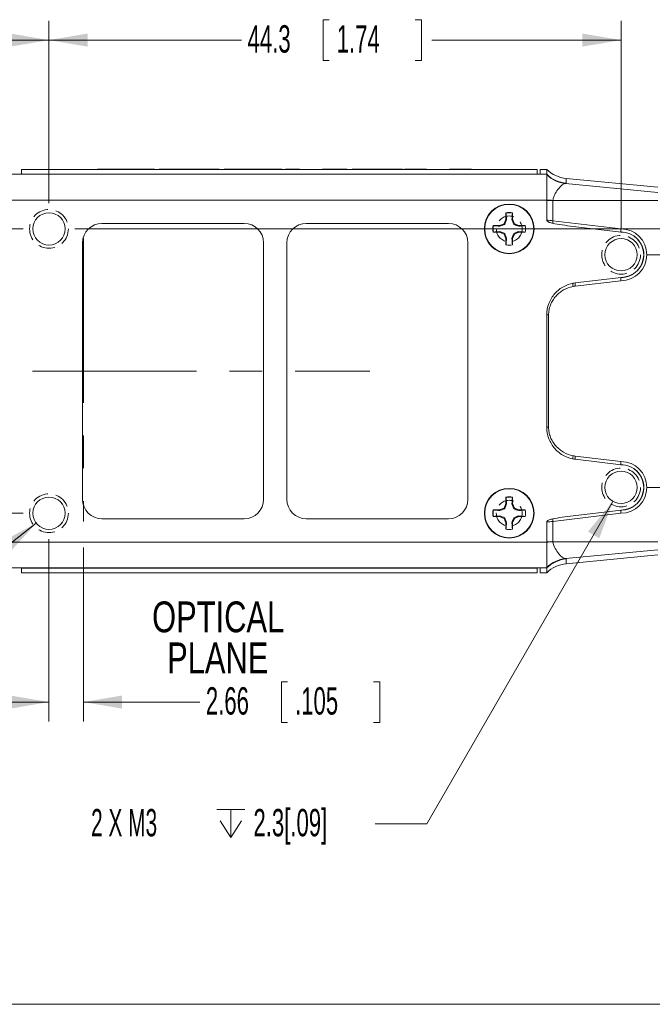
# Model space of a CAD drawing. Header units: millimetres. Extents: x 10 to 272, y 8 to 208.
# Tile 2 of 15: x 63 to 111, y 8 to 84. Entities that reach past the tile are written whole.
import ezdxf

# ---------------------------------------------------------------- set-up
doc = ezdxf.new("R2010")
doc.units = ezdxf.units.MM
doc.linetypes.add('CENTERX2', pattern=[20.32, 12.7, -2.54, 2.54, -2.54])
doc.linetypes.add('HIDDEN', pattern=[1.905, 1.27, -0.635])
doc.styles.add('SLDTEXTSTYLE0', font='TXT', dxfattribs={"width": 0.75})
doc.styles.add('SLDTEXTSTYLE1', font='TXT', dxfattribs={"width": 0.605})
doc.styles.add('SLDTEXTSTYLE5', font='TXT', dxfattribs={"width": 0.57})
doc.dimstyles.new('SLDDIMSTYLE0', dxfattribs={"dimtxt": 2.054655, "dimasz": 3, "dimexe": 0, "dimexo": 0.0625, "dimgap": 0.513664, "dimtad": 0, "dimtih": 1, "dimtoh": 1, "dimdec": 1, "dimrnd": 1e-09, "dimzin": 4, "dimdsep": 46, "dimtxsty": 'SLDTEXTSTYLE1', "dimsah": 1, "dimcen": 0.09, "dimadec": 0, "dimazin": 1, "dimtfac": 1, "dimtdec": 1, "dimtmove": 0, "dimatfit": 0, "dimfxl": 1, "dimfrac": 2, "dimtolj": 1, "dimtzin": 12, "dimarcsym": 0})
doc.dimstyles.new('SLDDIMSTYLE2', dxfattribs={"dimtxt": 2.054655, "dimasz": 3, "dimexe": 0, "dimexo": 0.0625, "dimgap": 0.513664, "dimtad": 0, "dimtih": 1, "dimtoh": 1, "dimdec": 1, "dimrnd": 1e-09, "dimzin": 4, "dimdsep": 46, "dimtxsty": 'SLDTEXTSTYLE1', "dimsah": 1, "dimcen": 0.09, "dimadec": 0, "dimazin": 1, "dimtfac": 1, "dimtdec": 1, "dimtofl": 0, "dimtmove": 0, "dimatfit": 3, "dimfxl": 1, "dimfrac": 2, "dimtolj": 1, "dimtzin": 12, "dimarcsym": 0})
doc.dimstyles.new('SLDDIMSTYLE3', dxfattribs={"dimtxt": 2.054655, "dimasz": 3, "dimexe": 0, "dimexo": 0.0625, "dimgap": 0.513664, "dimtad": 0, "dimtih": 1, "dimtoh": 1, "dimdec": 1, "dimrnd": 1e-09, "dimzin": 12, "dimdsep": 46, "dimtxsty": 'SLDTEXTSTYLE1', "dimsah": 1, "dimcen": 0.09, "dimadec": 0, "dimazin": 3, "dimtfac": 1, "dimtdec": 1, "dimtofl": 0, "dimtmove": 0, "dimatfit": 3, "dimfxl": 1, "dimfrac": 2, "dimtolj": 1, "dimtzin": 12, "dimarcsym": 0})
doc.dimstyles.new('SLDDIMSTYLE4', dxfattribs={"dimtxt": 2.054655, "dimasz": 3, "dimexe": 0, "dimexo": 0.0625, "dimgap": 0.513664, "dimtad": 0, "dimtih": 1, "dimtoh": 1, "dimrnd": 1e-09, "dimzin": 12, "dimdsep": 46, "dimtxsty": 'SLDTEXTSTYLE1', "dimsah": 1, "dimcen": 0.09, "dimadec": 0, "dimazin": 3, "dimtfac": 1, "dimtmove": 0, "dimatfit": 0, "dimfxl": 1, "dimfrac": 2, "dimtolj": 1, "dimtzin": 12, "dimarcsym": 0})
doc.dimstyles.new('SLDDIMSTYLE5', dxfattribs={"dimtxt": 2.054655, "dimasz": 3, "dimexe": 0, "dimexo": 0.0625, "dimgap": 0.513664, "dimtad": 0, "dimtih": 1, "dimtoh": 1, "dimdec": 1, "dimrnd": 1e-09, "dimzin": 12, "dimdsep": 46, "dimtxsty": 'SLDTEXTSTYLE1', "dimsah": 1, "dimcen": 0, "dimadec": 0, "dimazin": 3, "dimtfac": 1, "dimtdec": 1, "dimtofl": 0, "dimtmove": 0, "dimatfit": 3, "dimfxl": 1, "dimfrac": 2, "dimtolj": 1, "dimtzin": 12, "dimarcsym": 0})

# ---------------------------------------------------------------- blocks, each defined once
blk = doc.blocks.new('SW_NOTE_4')
at = {"color": 0, "linetype": 'Continuous', "lineweight": 0, "char_height": 2.3813, "attachment_point": 2, "style": 'SLDTEXTSTYLE0'}
for s, insert in [('OPTICAL', (6.437, 3.07)), ('PLANE', (6.405, -0.105))]:
    blk.add_mtext(s, dxfattribs=dict(at, insert=insert))
blk = doc.blocks.new('_D_6')
at = {"color": 7, "linetype": 'Continuous', "lineweight": 0}
for p, q in [((34.229, 67.687), (34.229, 73.687)), ((62.773, 67.687), (32.729, 67.687)), ((34.425, 63.655), (33.954, 63.655)), ((33.954, 63.655), (33.954, 60.499)), ((39.521, 63.655), (39.991, 63.655)), ((39.991, 63.655), (39.991, 60.499)), ((33.954, 60.499), (34.425, 60.499)), ((39.991, 60.499), (39.521, 60.499)), ((41.171, 56.687), (32.729, 56.687)), ((34.229, 56.687), (34.229, 50.687))]:
    blk.add_line(p, q, dxfattribs=at)
for points in [[(34.229, 67.687), (34.737, 70.687), (33.721, 70.687)], [(34.229, 56.687), (33.721, 53.687), (34.737, 53.687)]]:
    blk.add_solid(points, dxfattribs=at)
at = {"color": 7, "linetype": 'Continuous', "lineweight": 0, "char_height": 2.1167, "attachment_point": 1, "style": 'SLDTEXTSTYLE1'}
for s, insert in [('11.0', (28.114, 63.228)), ('.43', (35.013, 63.228))]:
    blk.add_mtext(s, dxfattribs=dict(at, insert=insert))
blk = doc.blocks.new('_D_7')
at = {"color": 7, "linetype": 'Continuous', "lineweight": 0}
for p, q in [((64.773, 43.687), (64.773, 29.577)), ((67.433, 43.048), (67.433, 29.577)), ((83.218, 32.654), (82.748, 32.654)), ((82.748, 32.654), (82.748, 29.499)), ((89.882, 32.654), (90.352, 32.654)), ((90.352, 32.654), (90.352, 29.499)), ((64.773, 31.077), (58.773, 31.077)), ((67.433, 31.077), (76.437, 31.077)), ((82.748, 29.499), (83.218, 29.499)), ((90.352, 29.499), (89.882, 29.499))]:
    blk.add_line(p, q, dxfattribs=at)
for points in [[(64.773, 31.077), (61.773, 31.585), (61.773, 30.569)], [(67.433, 31.077), (70.433, 30.569), (70.433, 31.585)]]:
    blk.add_solid(points, dxfattribs=at)
at = {"color": 7, "linetype": 'Continuous', "lineweight": 0, "char_height": 2.1167, "attachment_point": 1, "style": 'SLDTEXTSTYLE1'}
for s, insert in [('2.66', (76.907, 32.227)), ('.105', (83.806, 32.227))]:
    blk.add_mtext(s, dxfattribs=dict(at, insert=insert))
blk = doc.blocks.new('_D_8')
at = {"color": 7, "linetype": 'Continuous', "lineweight": 0}
for p, q in [((34.425, 83.874), (33.954, 83.874)), ((33.954, 83.874), (33.954, 80.719)), ((39.521, 83.874), (39.991, 83.874)), ((39.991, 83.874), (39.991, 80.719)), ((49.773, 73.054), (49.773, 83.796)), ((64.773, 69.687), (64.773, 83.796)), ((49.773, 82.296), (40.814, 82.296)), ((64.773, 82.296), (49.773, 82.296)), ((33.954, 80.719), (34.425, 80.719)), ((39.991, 80.719), (39.521, 80.719))]:
    blk.add_line(p, q, dxfattribs=at)
for points in [[(49.773, 82.296), (52.773, 81.788), (52.773, 82.804)], [(64.773, 82.296), (61.773, 82.804), (61.773, 81.788)]]:
    blk.add_solid(points, dxfattribs=at)
at = {"color": 7, "linetype": 'Continuous', "lineweight": 0, "char_height": 2.1167, "attachment_point": 1, "style": 'SLDTEXTSTYLE1'}
for s, insert in [('15.0', (28.114, 83.447)), ('.59', (35.013, 83.447))]:
    blk.add_mtext(s, dxfattribs=dict(at, insert=insert))
blk = doc.blocks.new('_D_9')
at = {"color": 7, "linetype": 'Continuous', "lineweight": 0}
for p, q in [((86.441, 83.874), (85.971, 83.874)), ((85.971, 83.874), (85.971, 80.719)), ((93.104, 83.874), (93.575, 83.874)), ((93.575, 83.874), (93.575, 80.719)), ((64.773, 69.687), (64.773, 83.796)), ((109.023, 67.687), (109.023, 83.796)), ((64.773, 82.296), (79.66, 82.296)), ((109.023, 82.296), (94.398, 82.296)), ((85.971, 80.719), (86.441, 80.719)), ((93.575, 80.719), (93.104, 80.719))]:
    blk.add_line(p, q, dxfattribs=at)
for points in [[(64.773, 82.296), (67.773, 81.788), (67.773, 82.804)], [(109.023, 82.296), (106.023, 82.804), (106.023, 81.788)]]:
    blk.add_solid(points, dxfattribs=at)
at = {"color": 7, "linetype": 'Continuous', "lineweight": 0, "char_height": 2.1167, "attachment_point": 1, "style": 'SLDTEXTSTYLE1'}
for s, insert in [('44.3', (80.13, 83.447)), ('1.74', (87.029, 83.447))]:
    blk.add_mtext(s, dxfattribs=dict(at, insert=insert))
blk = doc.blocks.new('_D_10')
at = {"color": 7, "linetype": 'Continuous', "lineweight": 0}
for p, q in [((62.773, 67.687), (16.852, 67.687)), ((18.352, 67.687), (18.352, 57.933)), ((18.548, 57.462), (18.078, 57.462)), ((18.078, 57.462), (18.078, 54.307)), ((23.644, 57.462), (24.114, 57.462)), ((24.114, 57.462), (24.114, 54.307)), ((18.078, 54.307), (18.548, 54.307)), ((24.114, 54.307), (23.644, 54.307)), ((18.352, 45.687), (18.352, 53.837)), ((62.773, 45.687), (16.852, 45.687))]:
    blk.add_line(p, q, dxfattribs=at)
for points in [[(18.352, 67.687), (17.844, 64.687), (18.86, 64.687)], [(18.352, 45.687), (18.86, 48.687), (17.844, 48.687)]]:
    blk.add_solid(points, dxfattribs=at)
at = {"color": 7, "linetype": 'Continuous', "lineweight": 0, "char_height": 2.1167, "attachment_point": 1, "style": 'SLDTEXTSTYLE1'}
for s, insert in [('22.0', (12.237, 57.036)), ('.87', (19.136, 57.036))]:
    blk.add_mtext(s, dxfattribs=dict(at, insert=insert))
blk = doc.blocks.new('_D_11')
at = {"color": 7, "linetype": 'Continuous', "lineweight": 0}
for p, q in [((111.023, 65.687), (138.873, 65.687)), ((137.373, 65.687), (137.373, 59.591)), ((137.569, 59.121), (137.099, 59.121)), ((137.099, 59.121), (137.099, 55.966)), ((142.665, 59.121), (143.136, 59.121)), ((143.136, 59.121), (143.136, 55.966)), ((137.099, 55.966), (137.569, 55.966)), ((143.136, 55.966), (142.665, 55.966)), ((137.373, 47.687), (137.373, 55.495)), ((111.023, 47.687), (138.873, 47.687))]:
    blk.add_line(p, q, dxfattribs=at)
for points in [[(137.373, 65.687), (136.865, 62.687), (137.881, 62.687)], [(137.373, 47.687), (137.881, 50.687), (136.865, 50.687)]]:
    blk.add_solid(points, dxfattribs=at)
at = {"color": 7, "linetype": 'Continuous', "lineweight": 0, "char_height": 2.1167, "attachment_point": 1, "style": 'SLDTEXTSTYLE1'}
for s, insert in [('18.0', (131.259, 58.694)), ('.71', (138.157, 58.694))]:
    blk.add_mtext(s, dxfattribs=dict(at, insert=insert))
blk = doc.blocks.new('_D_12')
at = {"color": 7, "linetype": 'Continuous', "lineweight": 0}
for p, q in [((146.587, 77.808), (146.116, 77.808)), ((146.116, 77.808), (146.116, 74.653)), ((151.682, 77.808), (152.153, 77.808)), ((152.153, 77.808), (152.153, 74.653)), ((141.373, 76.231), (137.373, 76.231)), ((137.373, 76.231), (137.373, 67.687)), ((146.116, 74.653), (146.587, 74.653)), ((152.153, 74.653), (151.682, 74.653)), ((66.773, 67.687), (138.873, 67.687)), ((111.023, 65.687), (138.873, 65.687)), ((137.373, 65.687), (137.373, 59.687))]:
    blk.add_line(p, q, dxfattribs=at)
for points in [[(137.373, 67.687), (137.881, 70.687), (136.865, 70.687)], [(137.373, 65.687), (136.865, 62.687), (137.881, 62.687)]]:
    blk.add_solid(points, dxfattribs=at)
at = {"color": 7, "linetype": 'Continuous', "lineweight": 0, "char_height": 2.1167, "attachment_point": 1, "style": 'SLDTEXTSTYLE1'}
for s, insert in [('2.0', (141.844, 77.381)), ('.08', (147.175, 77.381))]:
    blk.add_mtext(s, dxfattribs=dict(at, insert=insert))
blk = doc.blocks.new('SW_SYMBOL_HOLE_DEPTH')
at = {"color": 0, "linetype": 'Continuous', "lineweight": 0}
for p, q in [((0, 875), (800, 875)), ((400, 875), (400, 75)), ((100, 555), (400, 75)), ((700, 555), (400, 75))]:
    blk.add_line(p, q, dxfattribs=at)
blk = doc.blocks.new('_D_13')
at = {"color": 7, "linetype": 'Continuous', "lineweight": 0}
for p, q in [((108.398, 46.604), (93.995, 21.656)), ((93.995, 21.656), (89.995, 21.656))]:
    blk.add_line(p, q, dxfattribs=at)
blk.add_solid([(108.398, 46.604), (106.459, 44.26), (107.338, 43.752)], dxfattribs=at)
at = {"color": 7, "linetype": 'Continuous', "lineweight": 0, "xscale": 0.0027285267, "yscale": 0.0027285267, "zscale": 0.0027285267}
blk.add_blockref('SW_SYMBOL_HOLE_DEPTH', (77.747, 20.384), dxfattribs=at)
at = {"color": 7, "linetype": 'Continuous', "lineweight": 0, "char_height": 2.1167, "attachment_point": 1}
for s, insert, style in [('2.3[.09]', (80.587, 22.807), 'SLDTEXTSTYLE1'), ('2 X M3', (68.027, 22.807), 'SLDTEXTSTYLE5')]:
    blk.add_mtext(s, dxfattribs=dict(at, insert=insert, style=style))
blk = doc.blocks.new('_D_14')
at = {"color": 7, "linetype": 'Continuous', "lineweight": 0}
for p, q in [((63.789, 44.917), (46.078, 31.077)), ((46.078, 31.077), (42.078, 31.077))]:
    blk.add_line(p, q, dxfattribs=at)
blk.add_solid([(63.789, 44.917), (61.112, 43.47), (61.738, 42.669)], dxfattribs=at)
at = {"color": 7, "linetype": 'Continuous', "lineweight": 0, "xscale": 0.0027285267, "yscale": 0.0027285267, "zscale": 0.0027285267}
blk.add_blockref('SW_SYMBOL_HOLE_DEPTH', (29.831, 29.805), dxfattribs=at)
at = {"color": 7, "linetype": 'Continuous', "lineweight": 0, "char_height": 2.1167, "attachment_point": 1}
for s, insert, style in [('2 X M3', (20.11, 32.227), 'SLDTEXTSTYLE5'), ('5.0[.20]', (32.67, 32.227), 'SLDTEXTSTYLE1')]:
    blk.add_mtext(s, dxfattribs=dict(at, insert=insert, style=style))

msp = doc.modelspace()

# ---------------------------------------------------------------- linework, layer by layer
at = {"color": 7, "linetype": 'Continuous', "lineweight": 15}
for p, q in [((61.873, 71.914), (103.273, 71.914)), ((102.773, 71.915), (62.373, 71.915)), ((64.069, 72.286), (62.641, 72.286)), ((62.641, 71.923), (62.641, 72.286)), ((62.641, 71.923), (102.533, 71.923)), ((62.641, 71.915), (62.641, 71.923)), ((68.809, 72.286), (65.935, 72.286)), ((68.447, 72.294), (68.447, 72.286)), ((72.744, 72.296), (68.805, 72.296)), ((69.988, 72.296), (69.988, 72.286)), ((69.988, 72.296), (71.717, 72.296)), ((71.717, 72.286), (69.988, 72.286)), ((71.717, 72.296), (71.717, 72.286)), ((73.574, 72.286), (72.739, 72.286)), ((73.006, 72.295), (73.006, 72.286)), ((73.212, 72.294), (73.212, 72.286)), ((77.65, 72.296), (73.57, 72.296)), ((74.752, 72.296), (74.752, 72.286)), ((74.752, 72.296), (76.472, 72.296)), ((76.472, 72.286), (74.752, 72.286)), ((76.472, 72.296), (76.472, 72.286)), ((78.599, 72.286), (77.658, 72.286)), ((78.012, 72.294), (78.012, 72.286)), ((78.237, 72.294), (78.237, 72.286)), ((82.573, 72.296), (78.595, 72.296)), ((79.778, 72.296), (81.067, 72.296)), ((79.778, 72.296), (79.778, 72.286)), ((81.067, 72.286), (79.778, 72.286)), ((81.067, 72.296), (81.067, 72.286)), ((83.065, 72.286), (82.573, 72.286)), ((82.796, 72.295), (82.796, 72.286)), ((84.138, 72.296), (83.065, 72.296)), ((83.065, 72.296), (84.138, 72.296)), ((83.065, 72.296), (83.065, 72.296)), ((83.065, 72.296), (83.065, 72.286)), ((84.138, 72.286), (83.065, 72.286)), ((84.138, 72.296), (84.138, 72.296)), ((84.138, 72.296), (84.138, 72.286)), ((85.954, 72.286), (84.138, 72.286)), ((87.823, 72.296), (85.954, 72.296)), ((86.161, 72.296), (86.161, 72.286)), ((86.161, 72.296), (87.823, 72.296)), ((87.823, 72.286), (86.161, 72.286)), ((87.823, 72.296), (87.823, 72.286)), ((87.823, 72.296), (87.823, 72.296)), ((88.225, 72.286), (87.823, 72.286)), ((92.113, 72.296), (88.225, 72.296)), ((88.225, 72.296), (92.113, 72.296)), ((88.225, 72.296), (88.225, 72.296)), ((88.225, 72.296), (88.225, 72.286)), ((92.113, 72.286), (88.225, 72.286)), ((92.113, 72.296), (92.113, 72.296)), ((92.113, 72.296), (92.113, 72.286)), ((92.26, 72.286), (92.113, 72.286)), ((92.26, 72.296), (93.7, 72.296)), ((92.26, 72.296), (92.26, 72.286)), ((93.7, 72.286), (92.26, 72.286)), ((93.937, 72.296), (92.516, 72.296)), ((93.7, 72.296), (93.7, 72.286)), ((95.771, 72.286), (93.937, 72.286)), ((94.854, 72.294), (94.854, 72.286)), ((97.192, 72.296), (95.771, 72.296)), ((96.008, 72.296), (96.008, 72.286)), ((96.008, 72.296), (97.447, 72.296)), ((97.447, 72.286), (96.008, 72.286)), ((97.447, 72.296), (97.447, 72.286)), ((99.233, 72.286), (97.447, 72.286)), ((102.533, 72.286), (101.099, 72.286)), ((102.533, 72.286), (102.533, 71.923)), ((102.533, 71.923), (102.533, 71.915)), ((103.273, 72.286), (102.773, 72.286)), ((102.773, 71.915), (102.773, 72.286)), ((103.273, 71.914), (103.273, 72.286)), ((103.273, 71.88), (103.273, 71.914)), ((103.273, 69.918), (103.273, 71.88)), ((111.869, 70.509), (104.734, 71.195)), ((111.869, 70.911), (104.773, 71.594)), ((104.773, 71.594), (104.773, 71.223)), ((103.273, 69.918), (61.873, 69.918)), ((103.273, 69.886), (103.273, 69.918)), ((103.273, 68.365), (103.273, 69.886)), ((103.754, 69.886), (103.273, 69.886)), ((103.754, 69.886), (103.754, 68.315)), ((111.869, 69.886), (103.754, 69.886)), ((100.12, 68.928), (100.12, 68.434)), ((100.124, 68.915), (100.12, 68.928)), ((100.622, 68.915), (100.627, 68.928)), ((100.627, 68.434), (100.627, 68.928)), ((79.873, 68.112), (68.873, 68.112)), ((95.673, 68.112), (84.673, 68.112)), ((99.626, 67.94), (99.132, 67.94)), ((99.145, 67.936), (99.132, 67.94)), ((99.976, 68.084), (99.626, 67.94)), ((99.636, 67.893), (99.626, 67.94)), ((100.12, 68.434), (99.976, 68.084)), ((100.03, 68.03), (99.976, 68.084)), ((100.167, 68.424), (100.12, 68.434)), ((100.58, 68.424), (100.627, 68.434)), ((100.771, 68.084), (100.627, 68.434)), ((100.717, 68.03), (100.771, 68.084)), ((101.121, 67.94), (100.771, 68.084)), ((101.111, 67.893), (101.121, 67.94)), ((101.615, 67.94), (101.121, 67.94)), ((101.602, 67.936), (101.615, 67.94)), ((103.754, 68.315), (109.015, 67.693)), ((105.307, 67.883), (109.023, 67.437)), ((109.024, 67.443), (105.307, 67.883)), ((99.145, 67.438), (99.132, 67.433)), ((99.132, 67.433), (99.626, 67.433)), ((99.636, 67.48), (99.626, 67.433)), ((99.626, 67.433), (99.976, 67.289)), ((100.03, 67.343), (99.976, 67.289)), ((99.976, 67.289), (100.12, 66.939)), ((100.627, 66.939), (100.771, 67.289)), ((100.717, 67.343), (100.771, 67.289)), ((100.771, 67.289), (101.121, 67.433)), ((101.111, 67.48), (101.121, 67.433)), ((101.121, 67.433), (101.615, 67.433)), ((101.602, 67.438), (101.615, 67.433)), ((109.024, 67.443), (109.023, 67.437)), ((63.953, 66.759), (63.948, 66.752)), ((67.373, 66.612), (67.373, 46.762)), ((81.373, 46.762), (81.373, 66.612)), ((83.173, 66.612), (83.173, 46.762)), ((97.173, 46.762), (97.173, 66.612)), ((100.167, 66.949), (100.12, 66.939)), ((100.12, 66.939), (100.12, 66.445)), ((100.124, 66.458), (100.12, 66.445)), ((100.58, 66.949), (100.627, 66.939)), ((100.622, 66.458), (100.627, 66.445)), ((100.627, 66.445), (100.627, 66.939)), ((109.023, 63.937), (105.476, 63.511)), ((105.476, 63.51), (109.024, 63.93)), ((105.476, 63.511), (105.476, 63.51)), ((109.015, 63.68), (105.481, 63.262)), ((109.024, 63.93), (109.023, 63.937)), ((103.415, 61.028), (103.273, 61.028)), ((103.273, 52.345), (103.273, 61.028)), ((103.415, 61.028), (103.415, 52.345)), ((103.415, 52.345), (103.273, 52.345)), ((105.476, 49.863), (105.476, 49.862)), ((109.024, 49.443), (105.476, 49.863)), ((105.476, 49.862), (109.023, 49.437)), ((105.481, 50.111), (109.015, 49.693)), ((109.024, 49.443), (109.023, 49.437)), ((100.12, 46.928), (100.12, 46.434)), ((100.124, 46.915), (100.12, 46.928)), ((100.622, 46.915), (100.627, 46.928)), ((100.627, 46.434), (100.627, 46.928)), ((99.626, 45.94), (99.132, 45.94)), ((99.145, 45.936), (99.132, 45.94)), ((99.976, 46.084), (99.626, 45.94)), ((99.636, 45.893), (99.626, 45.94)), ((100.12, 46.434), (99.976, 46.084)), ((100.03, 46.03), (99.976, 46.084)), ((100.167, 46.424), (100.12, 46.434)), ((100.58, 46.424), (100.627, 46.434)), ((100.771, 46.084), (100.627, 46.434)), ((100.717, 46.03), (100.771, 46.084)), ((101.121, 45.94), (100.771, 46.084)), ((101.111, 45.893), (101.121, 45.94)), ((101.615, 45.94), (101.121, 45.94)), ((101.602, 45.936), (101.615, 45.94)), ((109.023, 45.937), (105.307, 45.491)), ((105.307, 45.491), (109.024, 45.93)), ((109.024, 45.93), (109.023, 45.937)), ((68.873, 45.262), (79.873, 45.262)), ((84.673, 45.262), (95.673, 45.262)), ((99.145, 45.438), (99.132, 45.433)), ((99.132, 45.433), (99.626, 45.433)), ((99.636, 45.48), (99.626, 45.433)), ((99.626, 45.433), (99.976, 45.289)), ((100.03, 45.343), (99.976, 45.289)), ((99.976, 45.289), (100.12, 44.939)), ((100.167, 44.949), (100.12, 44.939)), ((100.58, 44.949), (100.627, 44.939)), ((100.627, 44.939), (100.771, 45.289)), ((100.717, 45.343), (100.771, 45.289)), ((100.771, 45.289), (101.121, 45.433)), ((101.111, 45.48), (101.121, 45.433)), ((101.121, 45.433), (101.615, 45.433)), ((101.602, 45.438), (101.615, 45.433)), ((103.273, 43.487), (103.273, 45.008)), ((109.015, 45.68), (103.754, 45.058)), ((103.754, 45.058), (103.754, 43.487)), ((65.798, 44.91), (65.752, 44.936)), ((100.12, 44.939), (100.12, 44.445)), ((100.124, 44.458), (100.12, 44.445)), ((100.622, 44.458), (100.627, 44.445)), ((100.627, 44.445), (100.627, 44.939)), ((61.873, 43.455), (103.273, 43.455)), ((103.273, 43.455), (103.273, 43.487)), ((103.754, 43.487), (103.273, 43.487)), ((103.273, 41.493), (103.273, 43.455)), ((111.869, 43.487), (103.754, 43.487)), ((111.869, 42.864), (104.734, 42.178)), ((104.773, 41.779), (111.869, 42.462)), ((104.773, 42.15), (104.773, 41.779)), ((103.273, 41.459), (61.873, 41.459)), ((102.773, 41.458), (62.373, 41.458)), ((62.641, 41.45), (62.641, 41.458)), ((62.641, 41.087), (62.641, 41.45)), ((102.533, 41.45), (62.641, 41.45)), ((102.533, 41.458), (102.533, 41.45)), ((102.533, 41.45), (102.533, 41.087)), ((102.773, 41.087), (102.773, 41.458)), ((103.273, 41.459), (103.273, 41.493)), ((103.273, 41.087), (103.273, 41.459)), ((62.641, 41.087), (64.082, 41.087)), ((65.95, 41.087), (67.841, 41.087)), ((69.28, 41.087), (67.841, 41.087)), ((67.841, 41.077), (67.841, 41.087)), ((67.841, 41.077), (69.28, 41.077)), ((68.096, 41.077), (69.517, 41.077)), ((69.28, 41.077), (69.28, 41.087)), ((69.517, 41.087), (71.351, 41.087)), ((70.434, 41.079), (70.434, 41.087)), ((71.351, 41.077), (72.772, 41.077)), ((73.028, 41.087), (71.588, 41.087)), ((71.588, 41.077), (71.588, 41.087)), ((71.588, 41.077), (73.028, 41.077)), ((73.028, 41.087), (73.175, 41.087)), ((73.028, 41.077), (73.028, 41.087)), ((77.063, 41.087), (73.175, 41.087)), ((73.175, 41.077), (73.175, 41.087)), ((73.175, 41.077), (77.063, 41.077)), ((73.175, 41.077), (77.063, 41.077)), ((73.175, 41.077), (73.175, 41.077)), ((77.063, 41.087), (77.465, 41.087)), ((77.063, 41.077), (77.063, 41.087)), ((77.063, 41.077), (77.063, 41.077)), ((79.127, 41.087), (77.465, 41.087)), ((77.465, 41.077), (77.465, 41.087)), ((77.465, 41.077), (79.334, 41.077)), ((77.465, 41.077), (79.127, 41.077)), ((77.465, 41.077), (77.465, 41.077)), ((79.127, 41.077), (79.127, 41.087)), ((79.334, 41.087), (81.15, 41.087)), ((82.223, 41.087), (81.15, 41.087)), ((81.15, 41.077), (81.15, 41.087)), ((81.15, 41.077), (82.223, 41.077)), ((81.15, 41.077), (82.223, 41.077)), ((81.15, 41.077), (81.15, 41.077)), ((82.223, 41.087), (82.715, 41.087)), ((82.223, 41.077), (82.223, 41.087)), ((82.223, 41.077), (82.223, 41.077)), ((82.492, 41.078), (82.492, 41.087)), ((82.716, 41.077), (86.689, 41.077)), ((85.51, 41.087), (84.221, 41.087)), ((84.221, 41.077), (84.221, 41.087)), ((84.221, 41.077), (85.51, 41.077)), ((85.51, 41.077), (85.51, 41.087)), ((86.697, 41.087), (87.638, 41.087)), ((87.051, 41.079), (87.051, 41.087)), ((87.276, 41.079), (87.276, 41.087)), ((87.634, 41.077), (91.714, 41.077)), ((90.536, 41.087), (88.816, 41.087)), ((88.816, 41.077), (88.816, 41.087)), ((88.816, 41.077), (90.536, 41.077)), ((90.536, 41.077), (90.536, 41.087)), ((91.722, 41.087), (92.544, 41.087)), ((92.076, 41.079), (92.076, 41.087)), ((92.282, 41.078), (92.282, 41.087)), ((92.54, 41.077), (96.479, 41.077)), ((95.3, 41.087), (93.571, 41.087)), ((93.571, 41.077), (93.571, 41.087)), ((93.571, 41.077), (95.3, 41.077)), ((95.3, 41.077), (95.3, 41.087)), ((96.486, 41.087), (99.246, 41.087)), ((96.841, 41.079), (96.841, 41.087)), ((101.114, 41.087), (102.533, 41.087)), ((102.773, 41.087), (103.273, 41.087)), ((270.088, 7.692), (10.088, 7.692))]:
    msp.add_line(p, q, dxfattribs=at)
at = {"color": 7, "linetype": 'CENTERX2', "lineweight": 0}
for p, q in [((67.433, 66.942), (67.433, 45.048)), ((43.171, 56.687), (89.586, 56.687))]:
    msp.add_line(p, q, dxfattribs=at)
at = {"color": 7, "linetype": 'Continuous', "lineweight": 15}
for centre, radius in [((100.373, 67.687), 1.925), ((100.373, 67.687), 1.9), ((64.773, 67.687), 1.25), ((109.023, 65.687), 1.25), ((109.023, 47.687), 1.25), ((100.373, 45.687), 1.925), ((100.373, 45.687), 1.9), ((64.773, 45.687), 1.25)]:
    msp.add_circle(centre, radius, dxfattribs=at)
at = {"color": 7, "linetype": 'HIDDEN', "lineweight": 0}
for centre, radius in [((64.773, 67.687), 1.5), ((100.373, 67.687), 1), ((109.023, 65.687), 1.5), ((109.023, 47.687), 1.5), ((64.773, 45.687), 1.5), ((100.373, 45.687), 1)]:
    msp.add_circle(centre, radius, dxfattribs=at)
at = {"color": 7, "linetype": 'Continuous', "lineweight": 15}
for centre, radius, start, end in [((105.013, 74.082), 2.5, 225.92123, 264.5), ((105.012, 73.713), 2.502, 225.98501, 264.51812), ((104.999, 73.659), 2.479, 225.88511, 263.85738), ((111.84, 269.894), 200.16, 267.5471, 267.68489), ((100.373, 67.687), 1.267, 78.46304, 101.53696), ((100.373, 67.687), 1.253, 78.54128, 101.45872), ((68.873, 66.612), 1.5, 90, 180), ((79.873, 66.612), 1.5, 0, 90), ((84.673, 66.612), 1.5, 90, 180), ((95.673, 66.612), 1.5, 0, 90), ((100.373, 67.687), 1.267, 168.46304, 191.53696), ((100.373, 67.687), 1.253, 168.54128, 191.45872), ((100.373, 67.687), 1.253, 348.54128, 11.45872), ((100.373, 67.687), 1.267, 348.46304, 11.53696), ((105.52, 68.092), 1.78, 172.81422, 179.04155), ((109.003, 65.687), 2.006, 270.35601, 89.64399), ((109.023, 65.687), 1.75, 270, 90), ((100.373, 67.687), 1.267, 258.46304, 281.53696), ((100.373, 67.687), 1.253, 258.54128, 281.45872), ((105.981, 63.427), 0.695, 175.53893, 195.95885), ((106.161, 63.402), 0.694, 171.03599, 191.65025), ((105.981, 49.946), 0.695, 164.04115, 184.46107), ((106.161, 49.971), 0.694, 168.34975, 188.96401), ((109.003, 47.687), 2.006, 270.35601, 89.64399), ((109.023, 47.687), 1.75, 270, 90), ((68.873, 46.762), 1.5, 180, 270), ((79.873, 46.762), 1.5, 270, 0), ((84.673, 46.762), 1.5, 180, 270), ((95.673, 46.762), 1.5, 270, 0), ((100.373, 45.687), 1.267, 78.46304, 101.53696), ((100.373, 45.687), 1.253, 78.54128, 101.45872), ((100.373, 45.687), 1.267, 168.46304, 191.53696), ((100.373, 45.687), 1.253, 168.54128, 191.45872), ((100.373, 45.687), 1.253, 348.54128, 11.45872), ((100.373, 45.687), 1.267, 348.46304, 11.53696), ((105.52, 45.281), 1.78, 180.95845, 187.18578), ((100.373, 45.687), 1.267, 258.46304, 281.53696), ((100.373, 45.687), 1.253, 258.54128, 281.45872), ((111.84, -156.521), 200.16, 92.31511, 92.4529), ((104.999, 39.714), 2.479, 96.14262, 134.11489), ((105.012, 39.66), 2.502, 95.48188, 134.01499), ((105.013, 39.291), 2.5, 95.5, 134.07877)]:
    msp.add_arc(centre, radius, start, end, dxfattribs=at)
for centre, major_axis, ratio, start_param, end_param in [((85.954, -126.031), (0, 198.327), 0.792796, 6.281867, 6.293227), ((85.954, -126.031), (0, 198.317), 0.792796, 6.281867, 6.283185), ((92.516, -126.031), (0, 198.327), 0.977951, 0, 0.001318), ((93.937, -126.031), (0, 198.327), 0.908761, 6.278099, 6.284503), ((93.937, -126.031), (0, 198.317), 0.908761, 0, 0.001318), ((95.771, -126.031), (0, 198.327), 0.908761, 6.281867, 6.288272), ((95.771, -126.031), (0, 198.317), 0.908761, 6.281867, 6.283185), ((97.192, -126.031), (0, 198.327), 0.977979, 6.281867, 6.283185), ((103.993, 68.25), (2.5, -0.27), 0.01564, 1.668479, 1.864595), ((105.382, 68.125), (-2.608, 0.309), 0.095188, 0.901239, 1.553263), ((103.993, 45.123), (2.5, 0.27), 0.01564, 4.418591, 4.614706), ((105.382, 45.248), (2.608, 0.309), 0.095188, 1.588329, 2.240354), ((68.096, 239.404), (0, 198.327), 0.977979, 3.140275, 3.141593), ((69.517, 239.404), (0, 198.317), 0.908761, 3.140275, 3.141593), ((69.517, 239.404), (0, 198.327), 0.908761, 3.140275, 3.146679), ((71.351, 239.404), (0, 198.327), 0.908761, 3.136506, 3.142911), ((71.351, 239.404), (0, 198.317), 0.908761, 3.141593, 3.142911), ((72.772, 239.404), (0, 198.327), 0.977951, 3.141593, 3.142911), ((79.334, 239.404), (0, 198.317), 0.792796, 3.140275, 3.141593), ((79.334, 239.404), (0, 198.327), 0.792796, 3.140275, 3.151635)]:
    msp.add_ellipse(centre, major_axis=major_axis, ratio=ratio, start_param=start_param, end_param=end_param, dxfattribs=at)
for points, knots in [([(65.935, 72.286), (65.9, 72.286), (65.71, 72.286), (65.267, 72.286), (64.684, 72.286), (64.258, 72.286), (64.089, 72.286), (64.069, 72.286)], [0, 0, 0, 0, 0.068119, 0.36463, 0.662138, 0.960052, 1, 1, 1, 1]), ([(69.988, 72.296), (69.795, 72.296), (69.602, 72.296), (69.315, 72.296), (69.221, 72.296), (69.04, 72.296), (68.951, 72.296), (68.791, 72.296), (68.72, 72.296), (68.606, 72.296), (68.562, 72.296), (68.466, 72.296), (68.447, 72.295), (68.447, 72.294)], [0, 0, 0, 0, 0.25, 0.25, 0.375, 0.375, 0.5, 0.5, 0.625, 0.625, 0.75, 0.75, 1, 1, 1, 1]), ([(68.809, 72.286), (68.855, 72.286), (69.01, 72.286), (69.425, 72.286), (69.777, 72.286), (69.988, 72.286)], [0, 0, 0, 0, 0.145814, 0.487808, 1, 1, 1, 1]), ([(73.006, 72.295), (73.006, 72.296), (72.992, 72.296), (72.909, 72.296), (72.87, 72.296), (72.771, 72.296), (72.711, 72.296), (72.508, 72.296), (72.352, 72.296), (72.037, 72.296), (71.878, 72.296), (71.717, 72.296)], [0, 0, 0, 0, 0.25, 0.25, 0.375, 0.375, 0.5, 0.5, 0.75, 0.75, 1, 1, 1, 1]), ([(71.717, 72.286), (71.933, 72.286), (72.245, 72.286), (72.599, 72.286), (72.703, 72.286), (72.739, 72.286)], [0, 0, 0, 0, 0.592449, 0.857758, 1, 1, 1, 1]), ([(74.752, 72.296), (74.559, 72.296), (74.366, 72.296), (74.079, 72.296), (73.986, 72.296), (73.804, 72.296), (73.715, 72.296), (73.556, 72.296), (73.484, 72.296), (73.37, 72.296), (73.326, 72.296), (73.231, 72.296), (73.212, 72.295), (73.212, 72.294)], [0, 0, 0, 0, 0.25, 0.25, 0.375, 0.375, 0.5, 0.5, 0.625, 0.625, 0.75, 0.75, 1, 1, 1, 1]), ([(73.574, 72.286), (73.62, 72.286), (73.774, 72.286), (74.189, 72.286), (74.541, 72.286), (74.752, 72.286)], [0, 0, 0, 0, 0.145814, 0.487808, 1, 1, 1, 1]), ([(78.012, 72.294), (78.012, 72.295), (77.994, 72.296), (77.9, 72.296), (77.857, 72.296), (77.743, 72.296), (77.671, 72.296), (77.512, 72.296), (77.423, 72.296), (77.241, 72.296), (77.146, 72.296), (76.859, 72.296), (76.666, 72.296), (76.472, 72.296)], [0, 0, 0, 0, 0.25, 0.25, 0.375, 0.375, 0.5, 0.5, 0.625, 0.625, 0.75, 0.75, 1, 1, 1, 1]), ([(76.472, 72.286), (76.615, 72.286), (76.906, 72.286), (77.295, 72.286), (77.567, 72.286), (77.648, 72.286), (77.658, 72.286)], [0, 0, 0, 0, 0.343705, 0.694496, 0.965133, 1, 1, 1, 1]), ([(79.778, 72.296), (79.584, 72.296), (79.391, 72.296), (79.105, 72.296), (79.011, 72.296), (78.829, 72.296), (78.74, 72.296), (78.581, 72.296), (78.509, 72.296), (78.395, 72.296), (78.351, 72.296), (78.256, 72.296), (78.237, 72.295), (78.237, 72.294)], [0, 0, 0, 0, 0.25, 0.25, 0.375, 0.375, 0.5, 0.5, 0.625, 0.625, 0.75, 0.75, 1, 1, 1, 1]), ([(78.599, 72.286), (78.645, 72.286), (78.799, 72.286), (79.215, 72.286), (79.566, 72.286), (79.778, 72.286)], [0, 0, 0, 0, 0.145814, 0.487808, 1, 1, 1, 1]), ([(82.796, 72.295), (82.796, 72.295), (82.791, 72.296), (82.762, 72.296), (82.738, 72.296), (82.654, 72.296), (82.593, 72.296), (82.436, 72.296), (82.344, 72.296), (82.152, 72.296), (82.054, 72.296), (81.858, 72.296), (81.76, 72.296), (81.464, 72.296), (81.265, 72.296), (81.067, 72.296)], [0, 0, 0, 0, 0.125, 0.125, 0.25, 0.25, 0.375, 0.375, 0.5, 0.5, 0.625, 0.625, 0.75, 0.75, 1, 1, 1, 1]), ([(81.067, 72.286), (81.273, 72.286), (81.584, 72.286), (82.001, 72.286), (82.281, 72.286), (82.487, 72.286), (82.554, 72.286), (82.573, 72.286)], [0, 0, 0, 0, 0.391871, 0.591668, 0.790258, 0.943248, 1, 1, 1, 1]), ([(101.099, 72.286), (101.064, 72.286), (100.874, 72.286), (100.432, 72.286), (99.848, 72.286), (99.422, 72.286), (99.253, 72.286), (99.233, 72.286)], [0, 0, 0, 0, 0.068119, 0.364631, 0.662138, 0.960051, 1, 1, 1, 1]), ([(104.734, 71.195), (104.576, 71.188), (104.39, 71.047), (104.111, 70.707), (104.017, 70.571), (103.893, 70.341), (103.853, 70.258), (103.79, 70.085), (103.765, 69.993), (103.754, 69.898)], [0, 0, 0, 0, 0.5, 0.5, 0.75, 0.75, 0.875, 0.875, 1, 1, 1, 1]), ([(99.636, 67.893), (99.697, 67.913), (99.76, 67.934), (99.889, 67.979), (99.956, 68.002), (100.03, 68.03)], [0, 0, 0, 0, 0.5, 0.5, 1, 1, 1, 1]), ([(100.03, 68.03), (100.058, 68.103), (100.081, 68.17), (100.126, 68.3), (100.147, 68.363), (100.167, 68.424)], [0, 0, 0, 0, 0.5, 0.5, 1, 1, 1, 1]), ([(100.58, 68.424), (100.6, 68.363), (100.621, 68.3), (100.666, 68.171), (100.689, 68.104), (100.717, 68.03)], [0, 0, 0, 0, 0.5, 0.5, 1, 1, 1, 1]), ([(100.717, 68.03), (100.79, 68.002), (100.857, 67.979), (100.987, 67.934), (101.05, 67.913), (101.111, 67.893)], [0, 0, 0, 0, 0.5, 0.5, 1, 1, 1, 1]), ([(103.74, 68.122), (103.65, 68.14), (103.56, 68.162), (103.431, 68.211), (103.389, 68.231), (103.332, 68.27), (103.314, 68.285), (103.285, 68.32), (103.273, 68.342), (103.273, 68.365)], [0, 0, 0, 0, 0.5, 0.5, 0.75, 0.75, 0.875, 0.875, 1, 1, 1, 1]), ([(100.03, 67.343), (99.957, 67.371), (99.89, 67.394), (99.76, 67.439), (99.697, 67.46), (99.636, 67.48)], [0, 0, 0, 0, 0.5, 0.5, 1, 1, 1, 1]), ([(100.167, 66.949), (100.147, 67.01), (100.126, 67.073), (100.081, 67.202), (100.058, 67.269), (100.03, 67.343)], [0, 0, 0, 0, 0.5, 0.5, 1, 1, 1, 1]), ([(100.717, 67.343), (100.689, 67.27), (100.666, 67.203), (100.621, 67.073), (100.6, 67.01), (100.58, 66.949)], [0, 0, 0, 0, 0.5, 0.5, 1, 1, 1, 1]), ([(101.111, 67.48), (101.05, 67.46), (100.987, 67.439), (100.858, 67.394), (100.791, 67.371), (100.717, 67.343)], [0, 0, 0, 0, 0.5, 0.5, 1, 1, 1, 1]), ([(109.024, 67.443), (109.018, 67.445), (109.013, 67.473), (109.01, 67.564), (109.011, 67.629), (109.015, 67.693)], [0, 0, 0, 0, 0.5, 0.5, 1, 1, 1, 1]), ([(109.024, 63.93), (109.14, 63.93), (109.254, 63.941), (109.479, 63.986), (109.59, 64.019), (109.909, 64.15), (110.104, 64.281), (110.348, 64.523), (110.422, 64.614), (110.55, 64.805), (110.604, 64.906), (110.693, 65.119), (110.727, 65.231), (110.772, 65.456), (110.783, 65.57), (110.783, 65.919), (110.737, 66.148), (110.604, 66.468), (110.55, 66.569), (110.422, 66.76), (110.347, 66.85), (110.104, 67.093), (109.908, 67.223), (109.485, 67.397), (109.255, 67.443), (109.024, 67.443)], [0, 0, 0, 0, 0.0625, 0.0625, 0.125, 0.125, 0.25, 0.25, 0.3125, 0.3125, 0.375, 0.375, 0.4375, 0.4375, 0.5, 0.5, 0.625, 0.625, 0.6875, 0.6875, 0.75, 0.75, 0.875, 0.875, 1, 1, 1, 1]), ([(103.273, 61.028), (103.273, 61.331), (103.329, 61.633), (103.544, 62.199), (103.703, 62.461), (104.104, 62.914), (104.346, 63.103), (104.826, 63.354), (105.053, 63.434), (105.288, 63.481)], [4.712389, 4.712389, 4.712389, 4.712389, 5.075232, 5.075232, 5.438075, 5.438075, 5.800918, 5.800918, 6.087703, 6.087703, 6.087703, 6.087703]), ([(105.313, 63.236), (105.053, 63.185), (104.803, 63.092), (104.463, 62.897), (104.356, 62.824), (104.152, 62.658), (104.056, 62.566), (103.884, 62.37), (103.806, 62.265), (103.669, 62.041), (103.61, 61.921), (103.514, 61.678), (103.478, 61.552), (103.428, 61.294), (103.415, 61.161), (103.415, 61.028)], [0, 0, 0, 0, 0.25, 0.25, 0.375, 0.375, 0.5, 0.5, 0.625, 0.625, 0.75, 0.75, 0.875, 0.875, 1, 1, 1, 1]), ([(105.288, 63.481), (105.288, 63.481), (105.288, 63.481), (105.288, 63.481), (105.35, 63.493), (105.413, 63.503), (105.476, 63.51), (105.476, 63.51), (105.476, 63.51), (105.476, 63.51)], [-0.00000006, -0.00000006, -0.00000006, -0.00000006, 0, 0, 0, 0.0001906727, 0.0001906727, 0.0001906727, 0.0001907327, 0.0001907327, 0.0001907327, 0.0001907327]), ([(109.024, 63.93), (109.018, 63.928), (109.013, 63.9), (109.01, 63.809), (109.011, 63.744), (109.015, 63.68)], [0, 0, 0, 0, 0.5, 0.5, 1, 1, 1, 1]), ([(105.288, 49.892), (105.053, 49.939), (104.826, 50.019), (104.346, 50.27), (104.104, 50.459), (103.703, 50.912), (103.544, 51.174), (103.329, 51.74), (103.273, 52.042), (103.273, 52.345)], [3.337075, 3.337075, 3.337075, 3.337075, 3.62386, 3.62386, 3.986703, 3.986703, 4.349546, 4.349546, 4.712389, 4.712389, 4.712389, 4.712389]), ([(103.415, 52.345), (103.415, 52.212), (103.428, 52.079), (103.478, 51.821), (103.514, 51.695), (103.61, 51.452), (103.669, 51.332), (103.806, 51.108), (103.884, 51.003), (104.056, 50.807), (104.152, 50.715), (104.356, 50.549), (104.463, 50.476), (104.803, 50.281), (105.053, 50.188), (105.313, 50.137)], [0, 0, 0, 0, 0.125, 0.125, 0.25, 0.25, 0.375, 0.375, 0.5, 0.5, 0.625, 0.625, 0.75, 0.75, 1, 1, 1, 1]), ([(105.476, 49.863), (105.476, 49.863), (105.476, 49.863), (105.476, 49.863), (105.413, 49.87), (105.35, 49.88), (105.288, 49.892), (105.288, 49.892), (105.288, 49.892), (105.288, 49.892)], [-0.00000006, -0.00000006, -0.00000006, -0.00000006, 0, 0, 0, 0.0001906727, 0.0001906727, 0.0001906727, 0.0001907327, 0.0001907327, 0.0001907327, 0.0001907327]), ([(109.024, 49.443), (109.018, 49.445), (109.013, 49.473), (109.01, 49.564), (109.011, 49.629), (109.015, 49.693)], [0, 0, 0, 0, 0.5, 0.5, 1, 1, 1, 1]), ([(109.024, 45.93), (109.14, 45.93), (109.254, 45.941), (109.479, 45.986), (109.59, 46.019), (109.909, 46.15), (110.104, 46.281), (110.348, 46.523), (110.422, 46.614), (110.55, 46.805), (110.604, 46.906), (110.693, 47.119), (110.727, 47.231), (110.772, 47.456), (110.783, 47.57), (110.783, 47.919), (110.737, 48.148), (110.604, 48.468), (110.55, 48.569), (110.422, 48.76), (110.347, 48.85), (110.104, 49.093), (109.908, 49.223), (109.485, 49.397), (109.255, 49.443), (109.024, 49.443)], [0, 0, 0, 0, 0.0625, 0.0625, 0.125, 0.125, 0.25, 0.25, 0.3125, 0.3125, 0.375, 0.375, 0.4375, 0.4375, 0.5, 0.5, 0.625, 0.625, 0.6875, 0.6875, 0.75, 0.75, 0.875, 0.875, 1, 1, 1, 1]), ([(65.64, 46.622), (65.662, 46.583), (65.707, 46.507), (65.751, 46.431), (65.773, 46.393)], [0, 0, 0, 0, 0.499554, 1, 1, 1, 1]), ([(99.636, 45.893), (99.697, 45.913), (99.76, 45.934), (99.889, 45.979), (99.956, 46.002), (100.03, 46.03)], [0, 0, 0, 0, 0.5, 0.5, 1, 1, 1, 1]), ([(100.03, 46.03), (100.058, 46.103), (100.081, 46.17), (100.126, 46.3), (100.147, 46.363), (100.167, 46.424)], [0, 0, 0, 0, 0.5, 0.5, 1, 1, 1, 1]), ([(100.58, 46.424), (100.6, 46.363), (100.621, 46.3), (100.666, 46.171), (100.689, 46.104), (100.717, 46.03)], [0, 0, 0, 0, 0.5, 0.5, 1, 1, 1, 1]), ([(100.717, 46.03), (100.79, 46.002), (100.857, 45.979), (100.987, 45.934), (101.05, 45.913), (101.111, 45.893)], [0, 0, 0, 0, 0.5, 0.5, 1, 1, 1, 1]), ([(109.024, 45.93), (109.018, 45.928), (109.013, 45.9), (109.01, 45.809), (109.011, 45.744), (109.015, 45.68)], [0, 0, 0, 0, 0.5, 0.5, 1, 1, 1, 1]), ([(100.03, 45.343), (99.957, 45.371), (99.89, 45.394), (99.76, 45.439), (99.697, 45.46), (99.636, 45.48)], [0, 0, 0, 0, 0.5, 0.5, 1, 1, 1, 1]), ([(100.167, 44.949), (100.147, 45.01), (100.126, 45.073), (100.081, 45.202), (100.058, 45.269), (100.03, 45.343)], [0, 0, 0, 0, 0.5, 0.5, 1, 1, 1, 1]), ([(100.717, 45.343), (100.689, 45.27), (100.666, 45.203), (100.621, 45.073), (100.6, 45.01), (100.58, 44.949)], [0, 0, 0, 0, 0.5, 0.5, 1, 1, 1, 1]), ([(101.111, 45.48), (101.05, 45.46), (100.987, 45.439), (100.858, 45.394), (100.791, 45.371), (100.717, 45.343)], [0, 0, 0, 0, 0.5, 0.5, 1, 1, 1, 1]), ([(103.273, 45.008), (103.273, 45.031), (103.285, 45.053), (103.314, 45.089), (103.332, 45.104), (103.39, 45.143), (103.431, 45.162), (103.56, 45.211), (103.65, 45.233), (103.74, 45.251)], [0, 0, 0, 0, 0.125, 0.125, 0.25, 0.25, 0.5, 0.5, 1, 1, 1, 1]), ([(103.754, 43.475), (103.775, 43.285), (103.851, 43.109), (104.017, 42.803), (104.111, 42.667), (104.389, 42.327), (104.576, 42.185), (104.734, 42.178)], [0, 0, 0, 0, 0.25, 0.25, 0.5, 0.5, 1, 1, 1, 1]), ([(64.082, 41.087), (64.121, 41.087), (64.314, 41.087), (64.764, 41.087), (65.349, 41.087), (65.763, 41.087), (65.933, 41.087), (65.95, 41.087)], [0, 0, 0, 0, 0.075909, 0.372252, 0.669651, 0.967426, 1, 1, 1, 1]), ([(84.221, 41.077), (84.022, 41.077), (83.823, 41.077), (83.525, 41.077), (83.425, 41.077), (83.229, 41.077), (83.131, 41.077), (82.941, 41.077), (82.849, 41.077), (82.693, 41.077), (82.632, 41.077), (82.549, 41.077), (82.525, 41.077), (82.497, 41.077), (82.492, 41.078), (82.492, 41.078)], [0, 0, 0, 0, 0.25, 0.25, 0.375, 0.375, 0.5, 0.5, 0.625, 0.625, 0.75, 0.75, 0.875, 0.875, 1, 1, 1, 1]), ([(82.715, 41.087), (82.743, 41.087), (82.83, 41.087), (83.111, 41.087), (83.512, 41.087), (83.907, 41.087), (84.144, 41.087), (84.221, 41.087)], [0, 0, 0, 0, 0.080025, 0.25054, 0.548215, 0.853783, 1, 1, 1, 1]), ([(85.51, 41.087), (85.654, 41.087), (85.945, 41.087), (86.334, 41.087), (86.605, 41.087), (86.687, 41.087), (86.697, 41.087)], [0, 0, 0, 0, 0.3437, 0.694482, 0.965117, 1, 1, 1, 1]), ([(87.051, 41.079), (87.051, 41.078), (87.033, 41.077), (86.939, 41.077), (86.895, 41.077), (86.781, 41.077), (86.71, 41.077), (86.551, 41.077), (86.462, 41.077), (86.28, 41.077), (86.185, 41.077), (85.898, 41.077), (85.704, 41.077), (85.51, 41.077)], [0, 0, 0, 0, 0.25, 0.25, 0.375, 0.375, 0.5, 0.5, 0.625, 0.625, 0.75, 0.75, 1, 1, 1, 1]), ([(88.816, 41.077), (88.623, 41.077), (88.43, 41.077), (88.143, 41.077), (88.05, 41.077), (87.868, 41.077), (87.779, 41.077), (87.62, 41.077), (87.548, 41.077), (87.434, 41.077), (87.39, 41.077), (87.295, 41.077), (87.276, 41.078), (87.276, 41.079)], [0, 0, 0, 0, 0.25, 0.25, 0.375, 0.375, 0.5, 0.5, 0.625, 0.625, 0.75, 0.75, 1, 1, 1, 1]), ([(87.638, 41.087), (87.684, 41.087), (87.838, 41.087), (88.253, 41.087), (88.605, 41.087), (88.816, 41.087)], [0, 0, 0, 0, 0.14579, 0.487777, 1, 1, 1, 1]), ([(90.536, 41.087), (90.68, 41.087), (90.97, 41.087), (91.359, 41.087), (91.631, 41.087), (91.712, 41.087), (91.722, 41.087)], [0, 0, 0, 0, 0.3436979, 0.6944808, 0.9651164, 1, 1, 1, 1]), ([(92.076, 41.079), (92.076, 41.078), (92.058, 41.077), (91.964, 41.077), (91.921, 41.077), (91.807, 41.077), (91.735, 41.077), (91.576, 41.077), (91.487, 41.077), (91.305, 41.077), (91.21, 41.077), (90.923, 41.077), (90.73, 41.077), (90.536, 41.077)], [0, 0, 0, 0, 0.25, 0.25, 0.375, 0.375, 0.5, 0.5, 0.625, 0.625, 0.75, 0.75, 1, 1, 1, 1]), ([(93.571, 41.077), (93.41, 41.077), (93.251, 41.077), (92.936, 41.077), (92.778, 41.077), (92.577, 41.077), (92.517, 41.077), (92.417, 41.077), (92.379, 41.077), (92.296, 41.077), (92.282, 41.077), (92.282, 41.078)], [0, 0, 0, 0, 0.25, 0.25, 0.5, 0.5, 0.625, 0.625, 0.75, 0.75, 1, 1, 1, 1]), ([(92.544, 41.087), (92.574, 41.087), (92.682, 41.087), (93.039, 41.087), (93.36, 41.087), (93.571, 41.087)], [0, 0, 0, 0, 0.118734, 0.422203, 1, 1, 1, 1]), ([(95.3, 41.087), (95.444, 41.087), (95.735, 41.087), (96.124, 41.087), (96.395, 41.087), (96.477, 41.087), (96.486, 41.087)], [0, 0, 0, 0, 0.343698, 0.694483, 0.965118, 1, 1, 1, 1]), ([(96.841, 41.079), (96.841, 41.078), (96.823, 41.077), (96.729, 41.077), (96.685, 41.077), (96.571, 41.077), (96.5, 41.077), (96.34, 41.077), (96.251, 41.077), (96.069, 41.077), (95.974, 41.077), (95.687, 41.077), (95.494, 41.077), (95.3, 41.077)], [0, 0, 0, 0, 0.25, 0.25, 0.375, 0.375, 0.5, 0.5, 0.625, 0.625, 0.75, 0.75, 1, 1, 1, 1]), ([(99.246, 41.087), (99.285, 41.087), (99.478, 41.087), (99.928, 41.087), (100.513, 41.087), (100.927, 41.087), (101.097, 41.087), (101.114, 41.087)], [0, 0, 0, 0, 0.075908, 0.372251, 0.669651, 0.967425, 1, 1, 1, 1])]:
    msp.add_open_spline(points, degree=3, knots=knots, dxfattribs=at)
for points in [[(104.773, 71.223), (104.773, 71.212), (104.76, 71.203), (104.734, 71.195)], [(103.754, 69.898), (103.754, 69.894), (103.754, 69.89), (103.754, 69.886)], [(100.167, 68.424), (100.153, 68.588), (100.139, 68.752), (100.124, 68.915)], [(100.622, 68.915), (100.608, 68.752), (100.594, 68.588), (100.58, 68.424)], [(99.145, 67.936), (99.308, 67.921), (99.472, 67.907), (99.636, 67.893)], [(101.111, 67.893), (101.275, 67.907), (101.439, 67.921), (101.602, 67.936)], [(99.636, 67.48), (99.472, 67.466), (99.308, 67.452), (99.145, 67.438)], [(101.602, 67.438), (101.439, 67.452), (101.275, 67.466), (101.111, 67.48)], [(109.024, 67.443), (109.024, 67.443), (109.024, 67.443), (109.024, 67.443)], [(100.124, 66.458), (100.139, 66.621), (100.153, 66.785), (100.167, 66.949)], [(100.58, 66.949), (100.594, 66.785), (100.608, 66.621), (100.622, 66.458)], [(105.288, 63.481), (105.35, 63.493), (105.413, 63.503), (105.476, 63.511)], [(105.481, 63.262), (105.425, 63.256), (105.368, 63.247), (105.313, 63.236)], [(109.024, 63.93), (109.024, 63.93), (109.024, 63.93), (109.024, 63.93)], [(105.476, 49.862), (105.413, 49.87), (105.35, 49.88), (105.288, 49.892)], [(105.313, 50.137), (105.368, 50.126), (105.425, 50.117), (105.481, 50.111)], [(109.024, 49.443), (109.024, 49.443), (109.024, 49.443), (109.024, 49.443)], [(100.167, 46.424), (100.153, 46.588), (100.139, 46.752), (100.124, 46.915)], [(100.622, 46.915), (100.608, 46.752), (100.594, 46.588), (100.58, 46.424)], [(99.145, 45.936), (99.308, 45.921), (99.472, 45.907), (99.636, 45.893)], [(101.111, 45.893), (101.275, 45.907), (101.439, 45.921), (101.602, 45.936)], [(109.024, 45.93), (109.024, 45.93), (109.024, 45.93), (109.024, 45.93)], [(99.636, 45.48), (99.472, 45.466), (99.308, 45.452), (99.145, 45.438)], [(100.124, 44.458), (100.139, 44.621), (100.153, 44.785), (100.167, 44.949)], [(100.58, 44.949), (100.594, 44.785), (100.608, 44.621), (100.622, 44.458)], [(101.602, 45.438), (101.439, 45.452), (101.275, 45.466), (101.111, 45.48)], [(103.754, 43.487), (103.754, 43.483), (103.754, 43.479), (103.754, 43.475)], [(104.734, 42.178), (104.76, 42.17), (104.773, 42.161), (104.773, 42.15)]]:
    msp.add_open_spline(points, degree=3, dxfattribs=at)

# ---------------------------------------------------------------- block references
at = {"color": 7, "linetype": 'Continuous', "lineweight": 0}
msp.add_blockref('SW_NOTE_4', (71.422, 35.791), dxfattribs=at)

# ---------------------------------------------------------------- dimensions: what is measured, and where the dimension line sits
for base, p1, p2, dimstyle, picture, middle in [((64.773, 82.296), (49.773, 71.054), (64.773, 67.687), 'SLDDIMSTYLE2', '_D_8', (34.229, 82.296)), ((109.023484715, 82.296351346), (64.773484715, 67.686508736), (109.023484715, 65.686508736), 'SLDDIMSTYLE3', '_D_9', (87.028856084, 82.296351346)), ((67.433, 31.077), (64.773, 45.687), (67.433, 45.048), 'SLDDIMSTYLE4', '_D_7', (83.806, 31.077))]:
    dim = msp.add_linear_dim(base=base, p1=p1, p2=p2, dimstyle=dimstyle, dxfattribs=at)
    dim.commit()
    dim.dimension.update_dxf_attribs({"geometry": picture, "text_midpoint": middle, "dimtype": 160})
for base, p1, p2, dimstyle, picture, middle in [((137.373, 67.687), (109.023, 65.687), (64.773, 67.687), 'SLDDIMSTYLE0', '_D_12', (137.373, 76.231)), ((34.229, 56.687), (64.773, 67.687), (43.171, 56.687), 'SLDDIMSTYLE0', '_D_6', (34.229, 62.077)), ((18.352, 45.687), (64.773, 67.687), (64.773, 45.687), 'SLDDIMSTYLE2', '_D_10', (18.352, 55.885)), ((137.373, 65.687), (109.023, 47.687), (109.023, 65.687), 'SLDDIMSTYLE2', '_D_11', (137.373, 57.543))]:
    dim = msp.add_linear_dim(base=base, p1=p1, p2=p2, angle=90, dimstyle=dimstyle, dxfattribs=at)
    dim.commit()
    dim.dimension.update_dxf_attribs({"geometry": picture, "text_midpoint": middle, "dimtype": 160})
for p1, p2, text, picture, middle in [((109.648, 48.769), (108.398, 46.604), '2 X M3 {\\fGDT;x}2.3[.09]', '_D_13', (79.011, 21.656)), ((65.758, 46.456), (63.789, 44.917), '2 X M3 {\\fGDT;x}5.0[.20]', '_D_14', (31.094, 31.077))]:
    dim = msp.add_diameter_dim_2p(p1=p1, p2=p2, text=text, dimstyle='SLDDIMSTYLE5', override={"dimpost": '<>'}, dxfattribs=at)
    dim.commit()
    dim.dimension.update_dxf_attribs({"geometry": picture, "text_midpoint": middle, "dimtype": 163})

doc.saveas('drawing.dxf')
